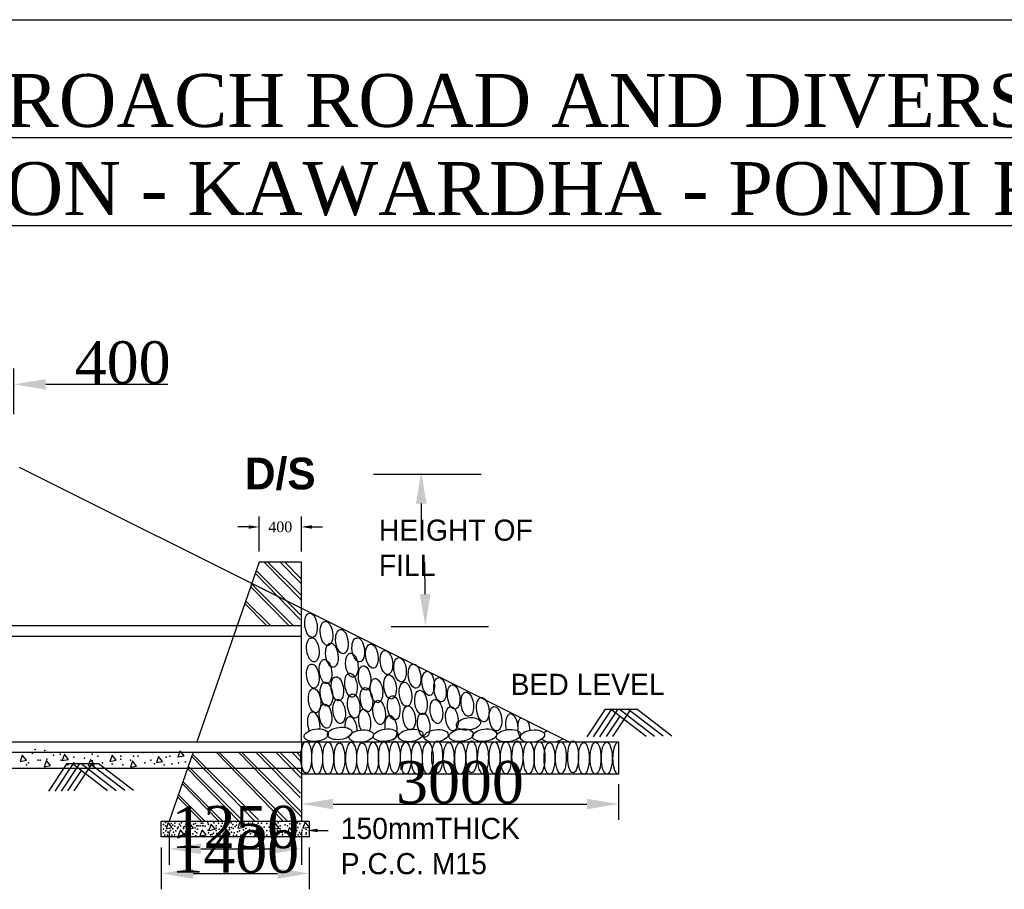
# Model space of a CAD drawing. Header units: millimetres. Extents: x -1995464 to 2763072, y 540154 to 1556955.
# Tile 17 of 24: x 1547006 to 1556319, y 1327458 to 1335686. Entities that reach past the tile are written whole.
import ezdxf

# ---------------------------------------------------------------- set-up
doc = ezdxf.new("R2010")
doc.units = ezdxf.units.MM
doc.header["$MEASUREMENT"] = 0
doc.styles.get("Standard").update_dxf_attribs({"font": 'times.ttf'})
doc.dimstyles.get("Standard").update_dxf_attribs({"dimtxt": 400, "dimasz": 300, "dimexe": 150, "dimexo": 100, "dimgap": 0.09, "dimtad": 1, "dimtih": 1, "dimtoh": 1, "dimdec": 0, "dimzin": 0, "dimdsep": 46, "dimtxsty": 'Standard', "dimcen": 0.09, "dimadec": 0, "dimazin": 0, "dimtfac": 1, "dimtdec": 0, "dimtofl": 0, "dimtmove": 0, "dimatfit": 3, "dimfxl": 150, "dimtolj": 1, "dimtzin": 0, "dimarcsym": 0})

# ---------------------------------------------------------------- blocks, each defined once
blk = doc.blocks.new('*D103')
at = {"color": 0, "lineweight": -2, "transparency": 16777216}
for p, q in [((1546552.3, 1331954.2), (1546552.3, 1332386)), ((1546952.3, 1331954.2), (1546952.3, 1332386)), ((1546252.3, 1332236), (1545952.3, 1332236)), ((1547252.3, 1332236), (1548408.1, 1332236))]:
    blk.add_line(p, q, dxfattribs=at)
at = {"color": 0, "lineweight": 25, "transparency": 16777216}
for points in [[(1546252.3, 1332286), (1546252.3, 1332186), (1546552.3, 1332236)], [(1547252.3, 1332286), (1547252.3, 1332186), (1546952.3, 1332236)]]:
    blk.add_solid(points, dxfattribs=at)
at = {"layer": 'Defpoints', "color": 0, "lineweight": 25, "transparency": 16777216}
for p in [(1546952.3, 1332236), (1546552.3, 1331854.2), (1546952.3, 1331854.2)]:
    blk.add_point(p, dxfattribs=at)
at = {"color": 0, "transparency": 16777216, "insert": (1547980.2, 1332439.5), "char_height": 400, "attachment_point": 5}
blk.add_mtext('\\A1;400', dxfattribs=at)
blk = doc.blocks.new('*D105')
at = {"color": 0, "lineweight": -2, "transparency": 16777216}
for p, q in [((1552670.6, 1328452), (1552670.6, 1328114.7)), ((1549670.6, 1328346), (1549670.6, 1328114.7)), ((1549970.6, 1328264.7), (1552370.6, 1328264.7))]:
    blk.add_line(p, q, dxfattribs=at)
at = {"color": 0, "lineweight": 25, "transparency": 16777216}
for points in [[(1549970.6, 1328314.7), (1549970.6, 1328214.7), (1549670.6, 1328264.7)], [(1552370.6, 1328314.7), (1552370.6, 1328214.7), (1552670.6, 1328264.7)]]:
    blk.add_solid(points, dxfattribs=at)
at = {"layer": 'Defpoints', "color": 0, "lineweight": 25, "transparency": 16777216}
for p in [(1552670.6, 1328552), (1549670.6, 1328446), (1552670.6, 1328264.7)]:
    blk.add_point(p, dxfattribs=at)
at = {"color": 0, "transparency": 16777216, "insert": (1551170.6, 1328468.2), "char_height": 400, "attachment_point": 5}
blk.add_mtext('\\A1;3000', dxfattribs=at)
blk = doc.blocks.new('*D106')
at = {"color": 0, "lineweight": -2, "transparency": 16777216}
for p, q in [((1548420.6, 1328004.2), (1548420.6, 1327690.7)), ((1549670.6, 1328004.2), (1549670.6, 1327690.7)), ((1548720.6, 1327840.7), (1549370.6, 1327840.7))]:
    blk.add_line(p, q, dxfattribs=at)
at = {"color": 0, "lineweight": 25, "transparency": 16777216}
for points in [[(1548720.6, 1327890.7), (1548720.6, 1327790.7), (1548420.6, 1327840.7)], [(1549370.6, 1327890.7), (1549370.6, 1327790.7), (1549670.6, 1327840.7)]]:
    blk.add_solid(points, dxfattribs=at)
at = {"layer": 'Defpoints', "color": 0, "lineweight": 25, "transparency": 16777216}
for p in [(1548420.6, 1328104.2), (1549670.6, 1328104.2), (1549670.6, 1327840.7)]:
    blk.add_point(p, dxfattribs=at)
at = {"color": 0, "transparency": 16777216, "insert": (1549045.6, 1328044.3), "char_height": 400, "attachment_point": 5}
blk.add_mtext('\\A1;1250', dxfattribs=at)
blk = doc.blocks.new('*D107')
at = {"color": 0, "lineweight": -2, "transparency": 16777216}
for p, q in [((1548345.6, 1327854.2), (1548345.6, 1327457.9)), ((1549745.6, 1327854.2), (1549745.6, 1327457.9)), ((1548645.6, 1327607.9), (1549445.6, 1327607.9))]:
    blk.add_line(p, q, dxfattribs=at)
at = {"color": 0, "lineweight": 25, "transparency": 16777216}
for points in [[(1548645.6, 1327657.9), (1548645.6, 1327557.9), (1548345.6, 1327607.9)], [(1549445.6, 1327657.9), (1549445.6, 1327557.9), (1549745.6, 1327607.9)]]:
    blk.add_solid(points, dxfattribs=at)
at = {"layer": 'Defpoints', "color": 0, "lineweight": 25, "transparency": 16777216}
for p in [(1548345.6, 1327954.2), (1549745.6, 1327954.2), (1549745.6, 1327607.9)]:
    blk.add_point(p, dxfattribs=at)
at = {"color": 0, "transparency": 16777216, "insert": (1549045.6, 1327811.5), "char_height": 400, "attachment_point": 5}
blk.add_mtext('\\A1;1400', dxfattribs=at)

msp = doc.modelspace()

# ---------------------------------------------------------------- linework, layer by layer
at = {"color": 0}
for p, q in [((1527590, 1335686.2), (1572290, 1335686.2)), ((1547002.3, 1331452), (1552202.3, 1328852)), ((1550352.9, 1331387.3), (1551370.8, 1331387.3)), ((1550803.5, 1331108), (1550803.5, 1330807.5)), ((1549270.6, 1330654.3), (1549270.6, 1330986.7)), ((1549670.6, 1330654.3), (1549670.6, 1330986.7)), ((1549170.4, 1330886.5), (1549070.2, 1330886.5)), ((1549770.8, 1330886.5), (1549870.9, 1330886.5)), ((1549270.6, 1330554.2), (1548680.8, 1328854.2)), ((1549670.6, 1330554.2), (1549270.6, 1330554.2)), ((1549318.1, 1330554.2), (1549664.5, 1330199.9)), ((1549354.4, 1330554.2), (1549667.5, 1330241.5)), ((1549476.4, 1330548.3), (1549669.1, 1330351.2)), ((1549512.7, 1330551.9), (1549672, 1330392.8)), ((1549670.6, 1328854.2), (1549670.6, 1330554.2)), ((1550840.1, 1330250.9), (1550836.8, 1330551.5)), ((1549233.7, 1330447.9), (1549660, 1330012)), ((1549242.5, 1330473.4), (1549662.9, 1330053.5)), ((1549190.4, 1330323.1), (1549551.1, 1329954.2)), ((1549198.8, 1330347.5), (1549592.5, 1329954.2)), ((1549135.1, 1330163.8), (1549340, 1329954.2)), ((1549143.3, 1330187.5), (1549376.8, 1329954.2)), ((1544336.6, 1329954.2), (1549670.6, 1329954.2)), ((1550518.6, 1329944.8), (1551441.8, 1329944.8)), ((1544336.6, 1329854.2), (1549670.6, 1329854.2)), ((1552544.4, 1329161.3), (1552370.8, 1328901.2)), ((1552604.5, 1329161.3), (1552431.1, 1328901.6)), ((1552664.6, 1329161.3), (1552491.5, 1328901.9)), ((1552544.4, 1329161.3), (1552841.8, 1329161.3)), ((1552930.1, 1328904.7), (1552595.3, 1329161.3)), ((1552776.3, 1329148.6), (1552612.2, 1328902.7)), ((1553011.6, 1328905.2), (1552677.4, 1329161.3)), ((1553093.1, 1328905.7), (1552759.6, 1329161.3)), ((1553174.6, 1328906.2), (1552841.8, 1329161.3)), ((1552680.9, 1329095.7), (1552551.9, 1328902.3)), ((1544386.6, 1328854.2), (1549670.6, 1328854.2)), ((1549670.6, 1328854.2), (1549670.6, 1328104.2)), ((1549670.6, 1328852), (1552670.6, 1328852)), ((1552670.6, 1328852), (1552670.6, 1328548.2)), ((1544386.6, 1328754.2), (1549670.6, 1328754.2)), ((1547030.9, 1328727.6), (1547010.1, 1328668.6)), ((1547069.1, 1328679), (1547030.9, 1328727.6)), ((1547429.7, 1328736.1), (1547408.9, 1328677.1)), ((1547467.9, 1328687.5), (1547429.7, 1328736.1)), ((1547879.4, 1328727.6), (1547858.5, 1328668.6)), ((1547917.6, 1328679), (1547879.4, 1328727.6)), ((1548646.1, 1328754.2), (1548420.6, 1328104.2)), ((1548522.7, 1328768.9), (1548501.8, 1328709.9)), ((1548560.9, 1328720.3), (1548522.7, 1328768.9)), ((1548640.4, 1328737.8), (1549264.6, 1328114.2)), ((1548863.9, 1328754.2), (1549499.4, 1328104.2)), ((1548889.4, 1328754.2), (1549540, 1328104.2)), ((1549075, 1328754.2), (1549670.6, 1328145)), ((1549105, 1328754.2), (1549670.6, 1328189.2)), ((1549240.3, 1328754.2), (1549659.3, 1328325.6)), ((1549274.8, 1328754.2), (1549662.3, 1328367.2)), ((1549428.6, 1328754.2), (1549663.9, 1328513.6)), ((1549467.6, 1328754.2), (1549666.9, 1328555.1)), ((1549581.1, 1328754.2), (1549668.5, 1328664.9)), ((1549623.6, 1328754.2), (1549671.4, 1328706.4)), ((1549670.6, 1328754.2), (1549670.6, 1328654.2)), ((1547010.1, 1328668.6), (1547069.1, 1328679)), ((1547260, 1328676.7), (1547239.2, 1328617.8)), ((1547298.2, 1328628.2), (1547260, 1328676.7)), ((1547451.7, 1328647.3), (1547278.1, 1328387.2)), ((1547511.8, 1328647.3), (1547338.5, 1328387.6)), ((1547571.9, 1328647.3), (1547398.8, 1328387.9)), ((1547408.9, 1328677.1), (1547467.9, 1328687.5)), ((1547451.7, 1328647.3), (1547749.1, 1328647.3)), ((1547837.4, 1328390.7), (1547502.6, 1328647.3)), ((1547683.6, 1328634.5), (1547519.5, 1328388.7)), ((1547918.9, 1328391.2), (1547584.8, 1328647.3)), ((1547675.7, 1328685.2), (1547654.9, 1328626.2)), ((1547654.9, 1328626.2), (1547713.9, 1328636.7)), ((1548000.4, 1328391.7), (1547666.9, 1328647.3)), ((1547713.9, 1328636.7), (1547675.7, 1328685.2)), ((1548082, 1328392.2), (1547749.1, 1328647.3)), ((1547858.5, 1328668.6), (1547917.6, 1328679)), ((1548074.1, 1328672.9), (1548053.3, 1328613.9)), ((1548112.3, 1328624.3), (1548074.1, 1328672.9)), ((1548319.7, 1328715.6), (1548298.9, 1328656.6)), ((1548298.9, 1328656.6), (1548357.9, 1328667)), ((1548357.9, 1328667), (1548319.7, 1328715.6)), ((1548501.8, 1328709.9), (1548560.9, 1328720.3)), ((1548632.8, 1328715.9), (1549230.8, 1328104.2)), ((1544386.6, 1328604.2), (1549670.6, 1328604.2)), ((1547239.2, 1328617.8), (1547298.2, 1328628.2)), ((1547588.2, 1328581.7), (1547459.2, 1328388.3)), ((1548053.3, 1328613.9), (1548112.3, 1328624.3)), ((1548592.9, 1328600.8), (1549078.3, 1328104.2)), ((1548600.2, 1328622.1), (1549118.6, 1328104.2)), ((1549670.6, 1328552), (1552670.6, 1328552)), ((1548543.5, 1328458.6), (1548890, 1328104.2)), ((1548550.6, 1328479.1), (1548925.9, 1328104.2)), ((1549670.6, 1328445), (1549670.6, 1328446)), ((1548500.2, 1328333.8), (1548724.7, 1328104.2)), ((1548506.9, 1328353.1), (1548756.1, 1328104.2)), ((1548345.6, 1327954.2), (1548345.6, 1328104.2)), ((1548345.6, 1328104.2), (1548420.6, 1328104.2)), ((1548411.1, 1328090.4), (1548390.2, 1328031.4)), ((1548449.3, 1328041.8), (1548411.1, 1328090.4)), ((1548420.6, 1328104.2), (1549670.6, 1328104.2)), ((1548610.9, 1328085.1), (1548590.1, 1328026.1)), ((1548649.1, 1328036.6), (1548610.9, 1328085.1)), ((1548816.1, 1328074.6), (1548795.3, 1328015.6)), ((1548854.3, 1328026), (1548816.1, 1328074.6)), ((1549089.6, 1328095.6), (1549068.8, 1328036.7)), ((1549127.8, 1328047.1), (1549089.6, 1328095.6)), ((1549421, 1328085.1), (1549400.1, 1328026.1)), ((1549459.2, 1328036.6), (1549421, 1328085.1)), ((1549670.6, 1328104.2), (1549745.6, 1328104.2)), ((1549706.3, 1328095.4), (1549685.5, 1328036.4)), ((1549744.5, 1328046.8), (1549706.3, 1328095.4)), ((1549745.6, 1328104.2), (1549745.6, 1327954.2)), ((1548390.2, 1328031.4), (1548449.3, 1328041.8)), ((1548526.8, 1328022.1), (1548506, 1327963.1)), ((1548565, 1327973.5), (1548526.8, 1328022.1)), ((1548590.1, 1328026.1), (1548649.1, 1328036.6)), ((1548731.9, 1328022.1), (1548711.1, 1327963.1)), ((1548770.1, 1327973.5), (1548731.9, 1328022.1)), ((1548795.3, 1328015.6), (1548854.3, 1328026)), ((1548958.1, 1328027.3), (1548937.3, 1327968.3)), ((1548996.3, 1327978.7), (1548958.1, 1328027.3)), ((1549068.8, 1328036.7), (1549127.8, 1328047.1)), ((1549247.4, 1328027.3), (1549226.6, 1327968.3)), ((1549285.6, 1327978.7), (1549247.4, 1328027.3)), ((1549400.1, 1328026.1), (1549459.2, 1328036.6)), ((1549557.7, 1328043.4), (1549536.9, 1327984.5)), ((1549536.9, 1327984.5), (1549595.9, 1327994.9)), ((1549595.9, 1327994.9), (1549557.7, 1328043.4)), ((1549685.5, 1328036.4), (1549744.5, 1328046.8)), ((1549824.2, 1328015), (1549924.4, 1328015)), ((1549745.6, 1327954.2), (1548345.6, 1327954.2)), ((1548506, 1327963.1), (1548565, 1327973.5)), ((1548711.1, 1327963.1), (1548770.1, 1327973.5)), ((1548937.3, 1327968.3), (1548996.3, 1327978.7)), ((1549226.6, 1327968.3), (1549285.6, 1327978.7))]:
    msp.add_line(p, q, dxfattribs=at)
for centre, major_axis, ratio in [((1549761.4, 1329956.2), (15.2, -114.4), 0.502401), ((1549907.6, 1329879), (15.2, -114.4), 0.502401), ((1550053.7, 1329801.7), (15.2, -114.4), 0.502401), ((1549778.6, 1329724.4), (15.2, -114.4), 0.502401), ((1549959.1, 1329672.9), (15.2, -114.4), 0.502401), ((1550208.4, 1329724.4), (15.2, -114.4), 0.502401), ((1550337.3, 1329664.3), (15.2, -114.4), 0.502401), ((1550148.2, 1329578.5), (15.2, -114.4), 0.502401), ((1550474.8, 1329604.2), (15.2, -114.4), 0.502401), ((1549778.6, 1329475.4), (15.2, -114.4), 0.502401), ((1549899, 1329518.4), (15.2, -114.4), 0.502401), ((1550268.5, 1329458.2), (15.2, -114.4), 0.502401), ((1550603.7, 1329535.5), (15.2, -114.4), 0.502401), ((1550741.2, 1329475.4), (15.2, -114.4), 0.502401), ((1550010.7, 1329355.2), (15.2, -114.4), 0.502401), ((1550139.6, 1329389.6), (15.2, -114.4), 0.502401), ((1550509.2, 1329372.4), (15.2, -114.4), 0.502401), ((1550870.1, 1329406.7), (15.2, -114.4), 0.502401), ((1549907.6, 1329303.7), (15.2, -114.4), 0.502401), ((1550380.2, 1329338), (15.2, -114.4), 0.502401), ((1550655.3, 1329303.7), (15.2, -114.4), 0.502401), ((1550981.8, 1329346.6), (15.2, -114.4), 0.502401), ((1551110.8, 1329277.9), (15.2, -114.4), 0.502401), ((1549795.8, 1329243.6), (15.2, -114.4), 0.502401), ((1550165.4, 1329192.1), (15.2, -114.4), 0.502401), ((1550285.7, 1329252.2), (15.2, -114.4), 0.502401), ((1550543.5, 1329174.9), (15.2, -114.4), 0.502401), ((1550801.4, 1329226.4), (15.2, -114.4), 0.502401), ((1551239.7, 1329209.3), (15.2, -114.4), 0.502401), ((1549899, 1329097.6), (15.2, -114.4), 0.502401), ((1550027.9, 1329140.6), (15.2, -114.4), 0.502401), ((1550406, 1329132), (15.2, -114.4), 0.502401), ((1550689.6, 1329080.5), (15.2, -114.4), 0.502401), ((1550947.5, 1329140.6), (15.2, -114.4), 0.502401), ((1551385.8, 1329157.7), (15.2, -114.4), 0.502401), ((1550827.1, 1329011.8), (15.2, -114.4), 0.502401), ((1551093.6, 1329071.9), (15.2, -114.4), 0.502401), ((1551506.1, 1329071.9), (15.2, -114.4), 0.502401), ((1551250.7, 1329023.3), (-114.4, -15.2), 0.502401), ((1549810.9, 1328916.1), (-114.4, -15.2), 0.502401), ((1550032.4, 1328933.1), (-114.4, -15.2), 0.502401), ((1550236.8, 1328907.6), (-114.4, -15.2), 0.502401), ((1550466.8, 1328916.1), (-114.4, -15.2), 0.502401), ((1550704.4, 1328914.2), (-114.4, -15.2), 0.502401), ((1550943.8, 1328910.3), (-114.4, -15.2), 0.502401), ((1551182.3, 1328916.1), (-114.4, -15.2), 0.502401), ((1551403.7, 1328916.1), (-114.4, -15.2), 0.502401), ((1551628, 1328911.7), (-114.4, -15.2), 0.502401), ((1551855.2, 1328907.6), (-114.4, -15.2), 0.502401), ((1549716.6, 1328706.9), (0, -151.2), 0.337518), ((1549818.8, 1328697.7), (0, -151.2), 0.337518), ((1549922.8, 1328697.7), (0, -151.2), 0.337518), ((1550030.4, 1328694.2), (0, -151.2), 0.337518), ((1550141.6, 1328697.7), (0, -151.2), 0.337518), ((1550245.6, 1328694.2), (0, -151.2), 0.337518), ((1550349.7, 1328697.7), (0, -151.2), 0.337518), ((1550450.1, 1328701.3), (0, -151.2), 0.337518), ((1550554.1, 1328708.5), (0, -151.2), 0.337518), ((1550658.1, 1328697.7), (0, -151.2), 0.337518), ((1550762.1, 1328697.7), (0, -151.2), 0.337518), ((1550866.1, 1328697.7), (0, -151.2), 0.337518), ((1550955.5, 1328710.2), (0, -151.2), 0.337518), ((1551063.8, 1328695.8), (0, -151.2), 0.337518), ((1551172, 1328695.8), (0, -151.2), 0.337518), ((1551280.3, 1328710.2), (0, -151.2), 0.337518), ((1551388.6, 1328703), (0, -151.2), 0.337518), ((1551496.8, 1328703), (0, -151.2), 0.337518), ((1551605.1, 1328703), (0, -151.2), 0.337518), ((1551713.4, 1328710.2), (0, -151.2), 0.337518), ((1551820.7, 1328703.2), (0, -151.2), 0.337518), ((1551921.8, 1328702.5), (0, -151.2), 0.337518), ((1552016.5, 1328695.8), (0, -151.2), 0.337518), ((1552124.8, 1328703), (0, -151.2), 0.337518), ((1552240.2, 1328710.2), (0, -151.2), 0.337518), ((1552341.3, 1328695.8), (0, -151.2), 0.337518), ((1552452.9, 1328698.7), (0, -151.2), 0.337518), ((1552559.2, 1328698.7), (0, -151.2), 0.337518)]:
    msp.add_ellipse(centre, major_axis=major_axis, ratio=ratio, dxfattribs=at)
for centre, major_axis, ratio, start_param, end_param in [((1549787.2, 1329020.4), (15.2, -114.4), 0.502401, 1.098287, 5.229588), ((1550139.6, 1328977.4), (15.2, -114.4), 0.502401, 7.624617, 10.811572), ((1550268.5, 1329046.1), (15.2, -114.4), 0.502401, 0.628483, 5.423274), ((1550517.8, 1328986), (15.2, -114.4), 0.502401, 6.149739, 11.035961), ((1551660.8, 1329003.2), (15.2, -114.4), 0.502401, 1.083463, 4.963371), ((1551775.6, 1328971.4), (15.2, -114.4), 0.502401, 3.399013, 5.396334), ((1551775.6, 1328971.4), (15.2, -114.4), 0.502401, 1.429781, 2.227224), ((1552053.6, 1328910.5), (-114.4, -15.2), 0.502401, 5.172934, 5.552375), ((1552053.6, 1328910.5), (-114.4, -15.2), 0.502401, 0.269001, 2.385149), ((1552665.6, 1328698.7), (0, -151.2), 0.337518, 3.044277, 6.380501)]:
    msp.add_ellipse(centre, major_axis=major_axis, ratio=ratio, start_param=start_param, end_param=end_param, dxfattribs=at)
for p in [(1547126.2, 1328744.8), (1547153.5, 1328781.2), (1547244.6, 1328772.1), (1547299.2, 1328753.9), (1547326.5, 1328726.6), (1547390.2, 1328735.7), (1547690.5, 1328735.7), (1548172.9, 1328753.9), (1548263.9, 1328753.9), (1549670.6, 1328754.1), (1547071.6, 1328635.7), (1547089.8, 1328653.9), (1547180.9, 1328681.2), (1547199.1, 1328681.2), (1547262.8, 1328690.3), (1547399.3, 1328681.2), (1547463, 1328635.7), (1547517.6, 1328708.5), (1547517.6, 1328653.9), (1547617.7, 1328699.4), (1547690.5, 1328672.1), (1547745.1, 1328717.5), (1547790.6, 1328653.9), (1547881.7, 1328644.8), (1547963.6, 1328717.5), (1547963.6, 1328690.3), (1547981.8, 1328635.7), (1548054.6, 1328681.2), (1548081.9, 1328717.5), (1548127.4, 1328717.5), (1548191.1, 1328653.9), (1548245.7, 1328681.2), (1548282.1, 1328644.8), (1548373.1, 1328635.7), (1548391.3, 1328708.5), (1548427.7, 1328717.5), (1548445.9, 1328644.8), (1548509.7, 1328653.9), (1548573.4, 1328663), (1549669.7, 1328640.9), (1548386.6, 1328090.3), (1548439.6, 1328079.3), (1548474.9, 1328083.7), (1548516.9, 1328074.9), (1548536.8, 1328088.1), (1548576.5, 1328074.9), (1548596.4, 1328077.1), (1548649.3, 1328074.9), (1548669.2, 1328079.3), (1548722.2, 1328083.7), (1548739.9, 1328083.7), (1548786.2, 1328085.9), (1548843.6, 1328085.9), (1548885.6, 1328083.7), (1548920.9, 1328083.7), (1548945.2, 1328074.9), (1548987.1, 1328090.3), (1549007, 1328088.1), (1549057.8, 1328097), (1549129.3, 1328082.3), (1549171, 1328082.3), (1549207.2, 1328082.3), (1549262.7, 1328085.1), (1549293.3, 1328085.1), (1549343.3, 1328079.5), (1549382.2, 1328087.9), (1549451.7, 1328087.9), (1549532.3, 1328101.7), (1549560.1, 1328076.8), (1549596.2, 1328076.8), (1549635.1, 1328087.9), (1549657.3, 1328076.8), (1548366.8, 1328072.7), (1548366.8, 1328026.4), (1548366.8, 1327991.1), (1548386.6, 1328059.5), (1548388.8, 1328010.9), (1548406.5, 1327999.9), (1548433, 1328015.4), (1548455.1, 1328063.9), (1548455.1, 1328030.8), (1548461.7, 1327997.7), (1548472.7, 1328055.1), (1548481.6, 1328010.9), (1548499.2, 1328033), (1548505.8, 1328046.2), (1548525.7, 1328059.5), (1548554.4, 1328046.2), (1548554.4, 1328033), (1548567.7, 1328052.9), (1548578.7, 1328006.5), (1548591.9, 1327984.5), (1548616.2, 1328004.3), (1548642.7, 1327982.3), (1548664.8, 1328039.6), (1548664.8, 1328004.3), (1548680.3, 1328059.5), (1548682.5, 1327991.1), (1548686.9, 1328026.4), (1548693.5, 1328059.5), (1548713.4, 1328057.3), (1548735.4, 1328057.3), (1548742.1, 1328057.3), (1548761.9, 1328055.1), (1548788.4, 1328017.6), (1548790.6, 1328070.5), (1548790.6, 1327991.1), (1548839.2, 1327988.9), (1548865.7, 1328057.3), (1548865.7, 1328035.2), (1548865.7, 1328015.4), (1548872.3, 1327986.7), (1548894.4, 1328028.6), (1548898.8, 1327986.7), (1548912.1, 1328055.1), (1548925.3, 1328006.5), (1548940.8, 1328041.8), (1548954, 1328041.8), (1548989.3, 1328044), (1548991.5, 1328024.2), (1549009.2, 1328044), (1549009.2, 1327997.7), (1549022.5, 1328070.5), (1549024.7, 1328033), (1549033.5, 1327991.1), (1549044.5, 1328052.9), (1549057.8, 1328063.9), (1549066.6, 1328002.1), (1549086.5, 1328010.9), (1549121.8, 1328022), (1549128.4, 1327982.3), (1549140.5, 1328062.9), (1549143.9, 1327995.5), (1549146, 1328032.3), (1549179.4, 1328024), (1549187.7, 1327982.4), (1549198.8, 1328057.3), (1549207.2, 1328015.7), (1549246.1, 1328062.9), (1549248.8, 1328040.7), (1549279.4, 1328049), (1549296.1, 1328018.5), (1549315.5, 1327993.5), (1549318.3, 1328046.2), (1549343.3, 1328012.9), (1549365.6, 1328046.2), (1549376.7, 1328007.4), (1549382.2, 1327982.4), (1549418.4, 1327982.4), (1549443.4, 1328012.9), (1549457.3, 1327985.1), (1549468.4, 1328060.1), (1549468.4, 1328029.6), (1549487.8, 1327996.2), (1549510.1, 1328012.9), (1549515.6, 1327993.5), (1549518.4, 1328068.4), (1549537.8, 1328060.1), (1549596.2, 1328035.1), (1549601.8, 1328057.3), (1549626.8, 1328012.9), (1549637.9, 1328043.4), (1549651.8, 1327996.2), (1549676.8, 1328018.5), (1549715.7, 1328024), (1549715.7, 1327993.5), (1548377.8, 1327971.2), (1548404.3, 1327969), (1548444, 1327971.2), (1548470.5, 1327973.5), (1548589.7, 1327971.2), (1548614, 1327973.5), (1548673.6, 1327964.6), (1548810.5, 1327973.5), (1548828.2, 1327977.9), (1548865.7, 1327958), (1548903.2, 1327971.2), (1548987.1, 1327962.4), (1549026.9, 1327966.8), (1549057.8, 1327971.2), (1549097.5, 1327969), (1549304.4, 1327962.9), (1549343.3, 1327971.3), (1549493.4, 1327974), (1549551.7, 1327974), (1549596.2, 1327979.6), (1549640.7, 1327974), (1549665.7, 1327979.6), (1549715.7, 1327979.6)]:
    msp.add_point(p, dxfattribs=at)
for points in [[(1550753.4, 1331108), (1550853.5, 1331108), (1550803.5, 1331408.6)], [(1549170.4, 1330903.2), (1549170.4, 1330869.8), (1549270.6, 1330886.5)], [(1549770.8, 1330903.2), (1549770.8, 1330869.8), (1549670.6, 1330886.5)], [(1550890.2, 1330251.5), (1550790, 1330250.4), (1550843.4, 1329950.4)], [(1549824.2, 1328031.7), (1549824.2, 1327998.3), (1549724, 1328015)]]:
    msp.add_solid(points, dxfattribs=at)

# ---------------------------------------------------------------- texts
for s, insert, char_height, width, attachment_point in [('{\\LCONSTRUCTION OF 1000 MM DIA H.P.C ON APPROACH ROAD AND DIVERSION  OF BRIDGE ACROSS GOPALPUR NALLA ON RAJNANDGAON - KAWARDHA - PONDI ROAD (SH - 05).}', (1549903.3, 1334424.3), 500, 40190.225, 5), ('{\\fVrinda|b1|i0|c0|p2;D/S}', (1549136.5, 1331542.2), 300, 4550.051, 1), ('{\\fVrinda|b0|i0|c0|p2;HEIGHT OF \\PFILL}', (1550403.3, 1330956.3), 200, 4550.051, 1), ('{\\fVrinda|b0|i0|c0|p2;BED LEVEL}', (1551649, 1329497.3), 200, 3330.744, 1), ('{\\fVrinda|b0|i0|c0|p2;150mmTHICK \\PP.C.C. M15}', (1550042.6, 1328134.3), 200, 3330.744, 1)]:
    msp.add_mtext(s, dxfattribs=dict(at, insert=insert, char_height=char_height, width=width, attachment_point=attachment_point))
at = {"color": 0, "insert": (1549470.6, 1330886.5), "char_height": 100.18, "attachment_point": 5}
msp.add_mtext('\\A1;400', dxfattribs=at)

# ---------------------------------------------------------------- dimensions: what is measured, and where the dimension line sits
at = {"color": 0}
for base, p1, p2, picture, middle in [((1546952.3, 1332236), (1546552.3, 1331854.2), (1546952.3, 1331854.2), '*D103', (1547980.2, 1332439.5)), ((1552670.6, 1328264.7), (1549670.6, 1328446), (1552670.6, 1328552), '*D105', (1551170.6, 1328468.2)), ((1549670.6, 1327840.7), (1548420.6, 1328104.2), (1549670.6, 1328104.2), '*D106', (1549045.6, 1328044.3)), ((1549745.6, 1327607.9), (1548345.6, 1327954.2), (1549745.6, 1327954.2), '*D107', (1549045.6, 1327811.5))]:
    dim = msp.add_linear_dim(base=base, p1=p1, p2=p2, dimstyle='Standard', dxfattribs=at)
    dim.commit()
    dim.dimension.update_dxf_attribs({"geometry": picture, "text_midpoint": middle})

doc.saveas('drawing.dxf')
